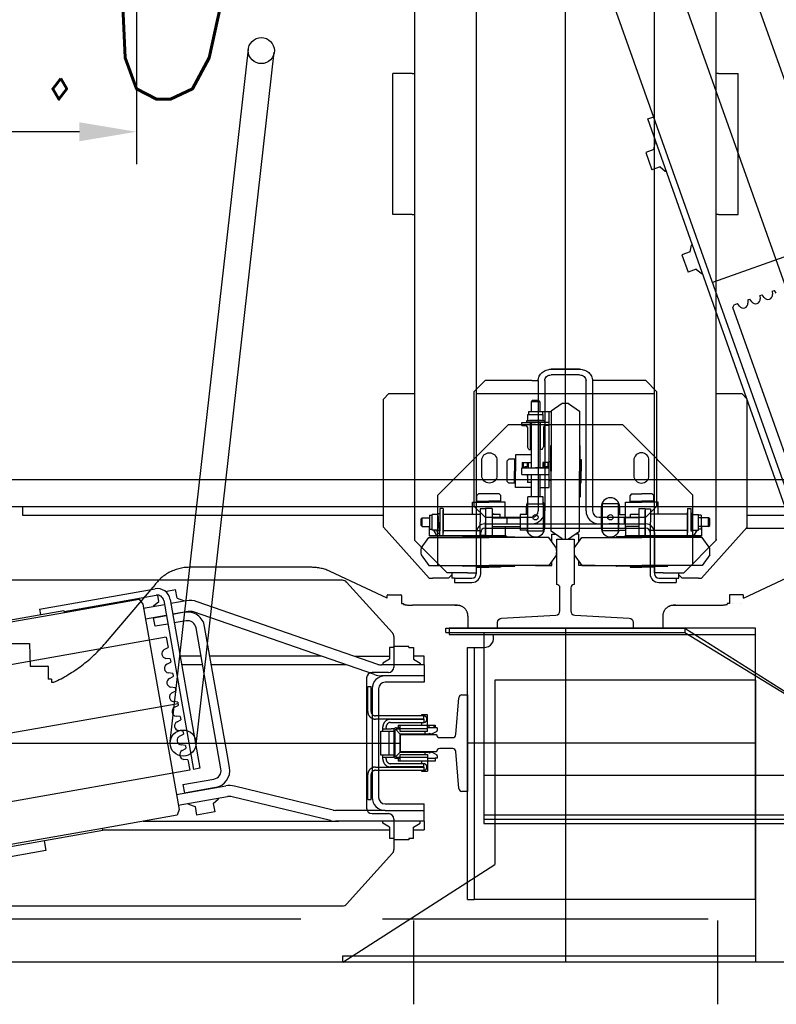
# Model space of a CAD drawing. Header units: millimetres. Extents: x 171 to 266814, y 44 to 350448.
# Tile 46 of 105: x 18425 to 19122, y 21617 to 22524. Entities that reach past the tile are written whole.
import ezdxf

# ---------------------------------------------------------------- set-up
doc = ezdxf.new("R2010")
doc.units = ezdxf.units.MM
doc.header["$LTSCALE"] = 100
doc.linetypes.add('ACAD_ISO02W100', pattern=[15, 12, -3])
doc.linetypes.add('ACAD_ISO10W100', pattern=[18.5, 12, -3, 0.5, -3])
for name, color, linetype in [('CONT_25', 1, 'Continuous'), ('DASH_25', 1, 'ACAD_ISO02W100'), ('DASHD_25', 1, 'ACAD_ISO10W100'), ('NOVÁ TENKÁ', 240, 'Continuous'), ('OBRYSY', 7, 'Continuous')]:
    doc.layers.add(name, color=color, linetype=linetype)
doc.layers.add('DIM_COMP_AUX', color=7, linetype='Continuous', plot=False)
doc.styles.add('ROMANS', font='romans.shx', dxfattribs={"width": 0.75, "oblique": 5, "height": 200})
doc.dimstyles.new('KONE_mm', dxfattribs={"dimscale": 15, "dimtxt": 3.5, "dimasz": 3.5, "dimexe": 2, "dimexo": 0, "dimgap": 2, "dimtad": 1, "dimdec": 0, "dimrnd": 0.01, "dimzin": 0, "dimdsep": 46, "dimtxsty": 'ROMANS', "dimsah": 1, "dimcen": 0, "dimclrd": 256, "dimclre": 256, "dimclrt": 256, "dimadec": 1, "dimazin": 3, "dimtfac": 1, "dimtdec": 0, "dimtmove": 0, "dimatfit": 3, "dimfxl": 1, "dimtolj": 1, "dimtzin": 0, "dimarcsym": 0})

# ---------------------------------------------------------------- blocks, each defined once
blk = doc.blocks.new('MX20_Planview')
at = {"layer": 'DASH_25', "ltscale": 0.25}
for p, q in [((268, -543.5), (268, 543.5)), ((-27.63, 164), (-52.19, 216.67)), ((-30.54, 163.5), (-30.54, 151.5)), ((-27.63, 164), (-30.04, 164)), ((-22.54, 161.5), (-22.54, 161.5)), ((-30.04, 151), (-22.54, 151)), ((-22.54, 153.5), (-22.54, 153.5)), ((-22.54, 151), (-22.54, 149)), ((-22.54, 149), (-21.79, 149)), ((-20.94, 99.71), (-20.94, 140.78)), ((-20.94, 101.71), (-20.94, 99.71)), ((-10.94, 89.71), (0, 89.71)), ((0, -89.71), (0, 89.71)), ((-10.94, -89.71), (0, -89.71)), ((-20.94, -101.71), (-20.94, -99.71)), ((-20.94, -99.71), (-20.94, -140.78)), ((-30.54, -163.5), (-30.54, -151.5)), ((-30.04, -151), (-22.54, -151)), ((-22.54, -149), (-21.79, -149)), ((-22.54, -151), (-22.54, -149)), ((-27.63, -164), (-52.19, -216.67)), ((-27.63, -164), (-30.04, -164)), ((-55.94, -233.58), (-55.94, -345.96)), ((13.84, -423.43), (-37.67, -379.54)), ((50.02, -473.21), (50.02, -471.22)), ((35.02, -492.94), (35.02, -476.71)), ((35.52, -476.21), (47.02, -476.21)), ((47.02, -473.21), (50.02, -473.21)), ((47.02, -473.21), (47.02, -476.21)), ((14.25, -493.5), (35.02, -492.94)), ((14.25, -543.5), (14.25, -493.5))]:
    blk.add_line(p, q, dxfattribs=at)
for centre, radius, start, end in [((-30.04, 163.5), 0.5, 90, 180), ((-30.04, 151.5), 0.5, 180, 270), ((-60.94, 140.78), 40, 0, 11.85223), ((-10.94, 99.71), 10, 180, 270), ((-10.94, -99.71), 10, 90, 180), ((-60.94, -140.78), 40, 348.14777, 0), ((-30.04, -151.5), 0.5, 90, 180), ((-30.04, -163.5), 0.5, 180, 270), ((-15.94, -233.58), 40, 155, 180), ((-15.94, -345.96), 40, 180, 237.10184), ((-77.38, -530.07), 140.33, 24.79239, 49.45797), ((35.52, -476.71), 0.5, 90, 180)]:
    blk.add_arc(centre, radius, start, end, dxfattribs=at)
blk = doc.blocks.new('10030_TravellingCableSupport_769652_0')
at = {"layer": 'CONT_25', "color": 7, "ltscale": 15}
for p, q in [((-4, 110), (-4, -110)), ((-4, 110), (0, 110)), ((0, 110), (0, -110)), ((-4, 75), (-180, 75)), ((-180, 75), (-180, -325)), ((-136, 75), (-176, 75)), ((-4, -110), (-136, -325)), ((0, -110), (-136, -325)), ((0, -110), (-4, -110)), ((-180, -325), (-136, -325)), ((-176, -325), (-176, -685)), ((-136, -325), (-136, -685)), ((-176, -629.99), (-186, -629.99)), ((-136, -629.99), (-126.68, -629.99)), ((-136, -685), (-176, -685))]:
    blk.add_line(p, q, dxfattribs=at)
at = {"layer": 'CONT_25', "color": 7, "ltscale": 2}
for p, q in [((-176, 75), (-176, -325)), ((-176, -524.25), (-221, -524.25)), ((-221, -595.75), (-221, -524.25)), ((-185, -529.75), (-221, -529.75)), ((-185, -590.25), (-185, -529.75)), ((-185, -590.25), (-221, -590.25)), ((-176, -595.75), (-221, -595.75))]:
    blk.add_line(p, q, dxfattribs=at)
at = {"layer": 'CONT_25', "color": 7, "ltscale": 1.5}
for p, q in [((-186.16, -635), (-190.16, -635)), ((-190.16, -635), (-190.16, -685)), ((-126.52, -630), (-186.16, -630)), ((-186.16, -630), (-186.16, -690)), ((-176.16, -630), (-186.16, -630)), ((-136.52, -630), (-126.52, -630)), ((-136, -629.99), (-126.56, -629.99)), ((-126.52, -630), (-126.52, -690)), ((-126.52, -635), (-122.52, -635)), ((-122.52, -635), (-122.52, -685)), ((-186.16, -685), (-190.16, -685)), ((-126.52, -685), (-122.52, -685)), ((-126.52, -690), (-186.16, -690))]:
    blk.add_line(p, q, dxfattribs=at)
at = {"layer": 'DASH_25', "color": 7, "ltscale": 2}
for p, q in [((-172, 75), (-172, -685)), ((-136, -325), (-136, 75))]:
    blk.add_line(p, q, dxfattribs=at)
at = {"layer": 'DASHD_25', "color": 7, "ltscale": 1.5}
for p, q in [((-162.74, -560), (-225.31, -560)), ((-114.83, -660), (-199.44, -660))]:
    blk.add_line(p, q, dxfattribs=at)
blk = doc.blocks.new('*D20')
at = {"layer": 'Defpoints', "color": 0, "transparency": 16777216}
for p in [(-429.76, 1725), (-300, 1725), (-300, 1325)]:
    blk.add_point(p, dxfattribs=at)
at = {"layer": 'DIM_COMP_AUX', "lineweight": -2, "transparency": 16777216}
for p, q in [((-300, 1725), (-459.76, 1725)), ((-429.76, 1377.5), (-429.76, 1672.5)), ((-300, 1325), (-459.76, 1325))]:
    blk.add_line(p, q, dxfattribs=at)
at = {"layer": 'DIM_COMP_AUX', "transparency": 16777216}
for points in [[(-421.01, 1672.5), (-438.51, 1672.5), (-429.76, 1725)], [(-421.01, 1377.5), (-438.51, 1377.5), (-429.76, 1325)]]:
    blk.add_solid(points, dxfattribs=at)
at = {"layer": 'DIM_COMP_AUX', "transparency": 16777216, "insert": (-299.76, 1525), "char_height": 200, "attachment_point": 5, "rotation": 270, "style": 'ROMANS'}
blk.add_mtext('\\A1;400.0', dxfattribs=at)
blk = doc.blocks.new('10030_Elevator_0')
at = {"layer": 'NOVÁ TENKÁ', "ltscale": 0.33}
for p, q in [((-993, 1902), (-993, 1082)), ((-956.78, 1286.67), (-1029.2, 1697.33))]:
    blk.add_line(p, q, dxfattribs=at)
at = {"layer": 'NOVÁ TENKÁ'}
for p, q in [((-775, 1880), (-775, 205)), ((-750, 1855), (-750, 205)), ((-1143, 1848.77), (-1143, 1135.23)), ((-843, 1135.23), (-843, 1848.77)), ((-895.48, 1297.48), (-967.89, 1708.14)), ((-1018.09, 1275.86), (-1090.5, 1686.52)), ((-914.37, 1627.72), (-872.7, 1391.36)), ((-912.4, 1628.06), (-870.73, 1391.71)), ((-1073.6, 1355.94), (-1115.27, 1592.29)), ((-1071.63, 1356.28), (-1113.3, 1592.64)), ((-1092.01, 1408.54), (-1114.59, 1536.56)), ((-783, 1430), (-783, 1097.5)), ((-775.61, 1430), (-783, 1430)), ((-1083.15, 1410.1), (-1092.01, 1408.54)), ((-869.62, 1414.24), (-874.55, 1413.37)), ((-869.62, 1414.24), (-850.87, 1307.88)), ((-870.73, 1391.71), (-872.7, 1391.36)), ((-872.7, 1391.36), (-860.54, 1322.42)), ((-871.71, 1391.54), (-866.5, 1361.99)), ((-866.5, 1361.99), (-856.78, 1306.84)), ((-1073.6, 1355.94), (-1071.63, 1356.28)), ((-1073, 1356.04), (-1073, 1092)), ((-1059.47, 1287.35), (-1071.63, 1356.28)), ((-1065, 1318.7), (-1065, 1138.64)), ((-865.03, 1319.09), (-1054.11, 1285.75)), ((-875.34, 1297.48), (-878.73, 1316.68)), ((-865.5, 1299.21), (-868.88, 1318.42)), ((-860.54, 1322.42), (-865.03, 1319.09)), ((-885.39, 1307.89), (-877.52, 1309.28)), ((-883.31, 1296.07), (-885.39, 1307.89)), ((-877.52, 1309.28), (-875.43, 1297.46)), ((-867.23, 1309.06), (-866.51, 1309.19)), ((-866.51, 1309.19), (-862.43, 1304.32)), ((-861.65, 1299.89), (-1017.24, 1272.45)), ((-915.47, 1293.95), (-914.95, 1297.9)), ((-906.87, 1299.32), (-905.04, 1295.79)), ((-895.48, 1297.48), (-905.04, 1295.79)), ((-875.62, 1298.5), (-875.53, 1298.51)), ((-862.43, 1304.32), (-856.71, 1305.33)), ((-853.26, 1298.4), (-851.6, 1288.97)), ((-860.6, 1293.98), (-1016.2, 1266.55)), ((-991.65, 1293.92), (-353.65, 1221.92)), ((-968.65, 1284.58), (-968.13, 1288.52)), ((-960.05, 1289.94), (-958.22, 1286.42)), ((-955.35, 1286.92), (-954.83, 1290.86)), ((-946.76, 1292.29), (-944.92, 1288.76)), ((-942.06, 1289.26), (-944.92, 1288.76)), ((-942.06, 1289.26), (-941.54, 1293.21)), ((-933.46, 1294.63), (-931.63, 1291.1)), ((-928.76, 1291.61), (-931.63, 1291.1)), ((-928.76, 1291.61), (-928.24, 1295.55)), ((-920.17, 1296.98), (-918.33, 1293.45)), ((-915.47, 1293.95), (-918.33, 1293.45)), ((-880.36, 1279.33), (-882.27, 1290.16)), ((-872.48, 1280.72), (-874.39, 1291.55)), ((-871.8, 1277.38), (-874.3, 1291.57)), ((-873.86, 1288.54), (-873.77, 1288.56)), ((-861.95, 1279.11), (-864.45, 1293.3)), ((-859.47, 1287.58), (-851.6, 1288.97)), ((-1054.11, 1285.75), (-1059.47, 1287.35)), ((-1050.26, 1286.43), (-1042.26, 1241.06)), ((-1040.42, 1288.17), (-1032.42, 1242.8)), ((-1031.15, 1282.19), (-1039.02, 1280.8)), ((-1033.99, 1252.24), (-1039.02, 1280.8)), ((-1031.15, 1282.19), (-1026.11, 1253.63)), ((-1008.53, 1277.54), (-1008.01, 1281.49)), ((-999.94, 1282.91), (-998.1, 1279.38)), ((-995.24, 1279.89), (-998.1, 1279.38)), ((-995.24, 1279.89), (-994.72, 1283.83)), ((-986.64, 1285.25), (-984.81, 1281.73)), ((-981.94, 1282.23), (-984.81, 1281.73)), ((-981.94, 1282.23), (-981.42, 1286.17)), ((-973.35, 1287.6), (-971.51, 1284.07)), ((-968.65, 1284.58), (-971.51, 1284.07)), ((-955.35, 1286.92), (-958.22, 1286.42)), ((-921, 1264.04), (-921, 1283.33)), ((-913, 1265.45), (-913, 1284.74)), ((-862.37, 1281.49), (-861.65, 1281.61)), ((-859.47, 1287.58), (-861.65, 1281.61)), ((-1051.51, 1270.98), (-1059.39, 1269.59)), ((-1049.34, 1276.95), (-1051.51, 1270.98)), ((-1049.34, 1276.95), (-1048.61, 1277.08)), ((-1008.53, 1277.54), (-1018.09, 1275.86)), ((-1016.2, 1266.55), (-1017.24, 1272.45)), ((-1016.84, 1247.14), (-886.85, 1270.06)), ((-994.35, 1270.08), (-356.35, 1198.08)), ((-929.9, 1105.87), (-872.2, 1272.37)), ((-1056.44, 1252.85), (-1059.39, 1269.59)), ((-1037.21, 1270), (-1037.12, 1270.02)), ((-1003, 1241.46), (-885.46, 1262.18)), ((-920.45, 1102.59), (-862.75, 1269.09)), ((-1048.56, 1254.24), (-1056.44, 1252.85)), ((-1048.56, 1254.24), (-1044.48, 1249.38)), ((-1035.46, 1260.05), (-1035.37, 1260.07)), ((-921, 1131.54), (-921, 1255.92)), ((-913, 1154.63), (-913, 1257.33)), ((-1044.48, 1249.38), (-1043.75, 1249.5)), ((-885.49, 616.04), (885.09, 1245.09)), ((-1064.43, 1146.33), (-1042.4, 1236.96)), ((-1054.72, 1143.97), (-1032.68, 1234.6)), ((-1015.45, 1239.26), (-1003, 1241.46)), ((-891.82, 679.78), (527.46, 1183.53)), ((-526.87, 676.67), (892.48, 1180.44)), ((-1195, 1135), (-1105, 995)), ((-1195, 755), (-1195, 1135)), ((-1065, 1060), (-1065, 1141.6)), ((-1065, 1060), (-1065, 1138.64)), ((-1055, 1096), (-1055, 1141.6)), ((-1141.34, 1131.51), (-1094.43, 1089.28)), ((-891.57, 1089.28), (-844.66, 1131.51)), ((-913, 1124.09), (-913, 1092)), ((-1058, 1108), (-1058, 1093)), ((-933, 1113), (-1053, 1113)), ((-993, 1108), (-1043, 1108)), ((-943, 1108), (-993, 1108)), ((-928, 1093), (-928, 1108)), ((-1070.33, 1092), (-1066.72, 1098.25)), ((-1066.72, 1098.25), (-1065, 1098.25)), ((-993, 1102), (-1043, 1102)), ((-943, 1102), (-993, 1102)), ((-931, 1096), (-931, 1099.32)), ((-921, 1060), (-921, 1099.32)), ((-919.28, 1098.25), (-921, 1098.25)), ((-915.67, 1092), (-919.28, 1098.25)), ((-1081, 1087.92), (-1081, 1092)), ((-1070.33, 1092), (-1081, 1092)), ((-1055, 1096), (-1055, 1060)), ((-1055, 1096), (-1055, 1060)), ((-1049, 1096), (-1049, 1060)), ((-937, 1060), (-937, 1096)), ((-931, 1060), (-931, 1096)), ((-931, 1060), (-931, 1096)), ((-905, 1092), (-915.67, 1092)), ((-905, 1087.92), (-905, 1092)), ((-841, 1055.5), (-794, 1097.5)), ((-794, 1097.5), (-676, 1097.5)), ((-676, 1097.5), (-671, 1092.5)), ((-671, 1092.5), (-671, 1069)), ((-506, 1077), (-506, 1089)), ((-506, 1089), (-376, 1089)), ((-376, 1077), (-376, 1089)), ((-1063, 1088), (-1091.08, 1088)), ((-1082, 1074.08), (-1082, 1087.92)), ((-1081, 1087.92), (-1082, 1087.92)), ((-894.92, 1088), (-923, 1088)), ((-905, 1087.92), (-904, 1087.92)), ((-904, 1074.08), (-904, 1087.92)), ((-1081, 1074.08), (-1082, 1074.08)), ((-1081, 1070), (-1081, 1074.08)), ((-905, 1074.08), (-904, 1074.08)), ((-905, 1074.08), (-905, 1070)), ((-506, 1071), (-506, 1077)), ((-506, 1071), (-506, 1069)), ((-376, 1071), (-376, 1077)), ((-376, 1071), (-376, 1069)), ((-1156.32, 1070), (-1233.68, 1070)), ((-1081, 1070), (-1070.33, 1070)), ((-1073, 1070), (-1073, 1060)), ((-1070.33, 1070), (-1066.72, 1063.75)), ((-1066.72, 1063.75), (-1065, 1063.75)), ((-919.28, 1063.75), (-921, 1063.75)), ((-915.67, 1070), (-919.28, 1063.75)), ((-905, 1070), (-915.67, 1070)), ((-913, 1060), (-913, 1070)), ((-836, 1039), (-806, 1069)), ((-819.5, 1062.89), (-829.5, 1055.88)), ((-813.5, 1062.89), (-803.5, 1055.88)), ((680, 1069), (-806, 1069)), ((-793.5, 1061.89), (-792.5, 1062.89)), ((-793.5, 1061.89), (-785.5, 1061.89)), ((-793.5, 1061.89), (-793.5, 1055.1)), ((-792.5, 1062.89), (-786.5, 1062.89)), ((-786.5, 1062.89), (-785.5, 1061.89)), ((-785.5, 1061.89), (-785.5, 1055.1)), ((-1065, 1060), (-1073, 1060)), ((-1065, 1060), (-1049, 1060)), ((-921, 1060), (-937, 1060)), ((-921, 1060), (-913, 1060)), ((-841, 1055.5), (-841, 1052.5)), ((-841, 1037.5), (-841, 1052.5)), ((-829.5, 1055.88), (-829.5, 1000.5)), ((-803.5, 1055.88), (-803.5, 1000.5)), ((-802, 985.5), (-802, 1055.5)), ((-793.5, 1055.5), (-802, 1055.5)), ((-802, 1055), (-802, 985)), ((-802, 1055), (-802, 985)), ((-796.69, 1052.6), (-782.31, 1052.6)), ((-796.69, 1047.5), (-796.69, 1052.6)), ((-796, 1055.1), (-796, 1052.6)), ((-783, 1055.1), (-796, 1055.1)), ((-783, 1055.1), (-783, 1052.6)), ((-782.31, 1047.5), (-782.31, 1052.6)), ((-829.5, 1047.5), (-764.5, 1047.5)), ((-802, 1045.5), (-789.5, 1045.5)), ((-802, 1042.5), (-802, 1045.5)), ((-797.5, 1047.1), (-781.5, 1047.1)), ((-797.5, 1045.5), (-797.5, 1047.1)), ((-781.5, 1045.5), (-797.5, 1045.5)), ((-784.11, 1047.1), (-794.89, 1047.1)), ((-777, 1045.5), (-789.5, 1045.5)), ((-781.5, 1047.1), (-781.5, 1045.5)), ((-777, 1042.5), (-777, 1045.5)), ((-764.5, 1047.5), (-699.5, 982.5)), ((-887, 1037), (-893, 1037)), ((-893, 1037), (-893, 755)), ((-887, 755), (-887, 1037)), ((-838, 1034.5), (-841, 1037.5)), ((-836, 1034.5), (-841, 1034.5)), ((-841, 1032), (-841, 1034.5)), ((-836, 1020), (-836, 1039)), ((-802, 1042.5), (-798.5, 1042.5)), ((-799, 1042.5), (-778.5, 1042.5)), ((-778.5, 1042.5), (-799, 1042.5)), ((-797, 1042.5), (-797, 1008.5)), ((-782, 1042.5), (-782, 1008.5)), ((-777, 1042.5), (-780.5, 1042.5)), ((-841, 1032), (-845, 1032)), ((-845, 1032), (-845, 1016)), ((-841, 1032), (-841, 1016)), ((-1137, 1020), (-1137, 1014)), ((-1137, 1020), (-905, 1020)), ((-993, 755), (-993, 1020)), ((-905, 1020), (-905, 1014)), ((-836, 1020), (-836, 1012)), ((-830, 1000.5), (-830, 1024)), ((-803, 1000.5), (-803, 1024)), ((-1137, 755), (-1137, 1014)), ((-905, 1014), (-1137, 1014)), ((-905, 1014), (-905, 1005)), ((836, 1012), (-837, 1012)), ((-837, 1008), (-799, 1008)), ((-831, 1011.25), (-831, 1000.5)), ((-830, 1011.25), (-831, 1011.25)), ((-803, 1009), (-802, 1009)), ((-802, 992), (-802, 1009)), ((-801.75, 1008.5), (-789.5, 1008.5)), ((-801.75, 1003.5), (-801.75, 1008.5)), ((-777.25, 1008.5), (-789.5, 1008.5)), ((-785, 1004), (-775, 1014)), ((-782, 1015.5), (-771, 1015.5)), ((-777.25, 1003.5), (-777.25, 1008.5)), ((-775, 1014), (-669, 1014)), ((-771, 1015.5), (-771, 1000.5)), ((-771, 1011.45), (-771, 1000.5)), ((-771, 1011.45), (-764.97, 1011.45)), ((-770, 1011.45), (-770, 1000.5)), ((-763.5, 1009.98), (-764.97, 1011.45)), ((-763.5, 991.02), (-763.5, 1009.98)), ((-671, 1012), (-671, 848)), ((-669, 1014), (-659, 1004)), ((-831, 989.75), (-831, 1000.5)), ((-830, 1000.5), (-830, 977)), ((-829.5, 945.12), (-829.5, 1000.5)), ((-803.5, 945.12), (-803.5, 1000.5)), ((-803, 1000.5), (-803, 977)), ((-777, 1003.5), (-802, 1003.5)), ((-801.75, 1003.5), (-789.5, 1003.5)), ((-795, 1004), (-795, 930)), ((-791, 1004), (-791, 930)), ((-785, 1004), (-785, 961)), ((-777, 997.5), (-777, 1003.5)), ((-771, 985.5), (-771, 1000.5)), ((-771, 989.55), (-771, 1000.5)), ((-770, 989.55), (-770, 1000.5)), ((-659, 961), (-659, 1004)), ((-935, 995), (-1105, 995)), ((-935, 755), (-935, 995)), ((-830, 989.75), (-831, 989.75)), ((-803, 992), (-802, 992)), ((-777, 997.5), (-802, 997.5)), ((-793.5, 997.5), (-793.5, 971.5)), ((-785.5, 997.5), (-785.5, 971.5)), ((-785.5, 989.95), (-782, 989.95)), ((-782, 997.5), (-782, 989.95)), ((-782, 995.5), (-782, 997.5)), ((-771, 989.55), (-764.97, 989.55)), ((-763.5, 991.02), (-764.97, 989.55)), ((-803, 984), (-802, 985)), ((-803, 984), (-802, 985)), ((-793.5, 985.5), (-802, 985.5)), ((-785, 984), (-791, 984)), ((-791, 984), (-791, 961)), ((-785.5, 985.5), (-771, 985.5)), ((-751.98, 983.5), (-753.45, 982.03)), ((-753.45, 976), (-753.45, 982.03)), ((-751.98, 983.5), (-733.02, 983.5)), ((-733.02, 983.5), (-731.55, 982.03)), ((-731.55, 976), (-731.55, 982.03)), ((-699.5, 982.5), (-699.5, 877.5)), ((-796.69, 965), (-796.69, 971.5)), ((-782.31, 971.5), (-796.69, 971.5)), ((-782.31, 965), (-782.31, 971.5)), ((-757.5, 961.5), (-757.5, 976)), ((-757.5, 976), (-742.5, 976)), ((-753.45, 977), (-742.5, 977)), ((-753.45, 976), (-742.5, 976)), ((-731.55, 977), (-742.5, 977)), ((-731.55, 976), (-742.5, 976)), ((-727.5, 976), (-742.5, 976)), ((-727.5, 961.5), (-727.5, 976)), ((-772.5, 965), (-797.5, 965)), ((-797.5, 965), (-797.5, 950)), ((-794.89, 965), (-784.11, 965)), ((-775.5, 966), (-782.31, 966)), ((-772.5, 965), (-772.5, 950)), ((-772.5, 964.7), (-765.99, 964.7)), ((-772.49, 962.9), (-772.49, 952.11)), ((-765.99, 950.32), (-765.99, 964.7)), ((-745.5, 965), (-753.05, 965)), ((-753.05, 961.5), (-753.05, 965)), ((-747.5, 965), (-745.5, 965)), ((-745.5, 970), (-745.5, 945)), ((-745.5, 970), (-739.5, 970)), ((-739.5, 970), (-739.5, 945)), ((-739.5, 969.75), (-739.5, 957.5)), ((-734.5, 969.75), (-739.5, 969.75)), ((-734.5, 964.25), (-739.5, 964.25)), ((-734.5, 968.75), (-738.5, 968.75)), ((-738.5, 968.75), (-738.5, 965.25)), ((-738.5, 965.25), (-738.5, 967)), ((-734.5, 965.25), (-738.5, 965.25)), ((-734.5, 969.75), (-734.5, 961.5)), ((-722.5, 963.5), (-719.9, 965)), ((-722.5, 963.5), (-722.5, 961.5)), ((-722.5, 962), (-697.5, 962)), ((-702, 965), (-719.9, 965)), ((-700.51, 966.79), (-700.65, 965.85)), ((-700.5, 970), (-700.5, 966.5)), ((-700.5, 970), (-697.5, 970)), ((-697.5, 970), (-697.5, 957.5)), ((-697.5, 949.5), (-697.5, 965.5)), ((-697.5, 965.5), (-695.9, 965.5)), ((-695.9, 965.5), (-695.9, 949.5)), ((-695.9, 964.69), (-690.4, 964.69)), ((-695.9, 952.11), (-695.9, 962.89)), ((-690.4, 964.69), (-690.4, 950.31)), ((-687.9, 964), (-690.4, 964)), ((-687.9, 951), (-687.9, 964)), ((-829.5, 957.5), (-829.5, 942.5)), ((-659, 955), (-779, 955)), ((-745.5, 961.5), (-765.99, 961.5)), ((-745.5, 953.5), (-765.99, 953.5)), ((-757.5, 953.5), (-757.5, 945)), ((-697.5, 961.5), (-739.5, 961.5)), ((-739.5, 945.25), (-739.5, 957.5)), ((-697.5, 953.5), (-739.5, 953.5)), ((-722.5, 951.5), (-722.5, 953.5)), ((-722.5, 953), (-697.5, 953)), ((-697.5, 950), (-697.5, 957.5)), ((-697.5, 945), (-697.5, 957.5)), ((-697.5, 950), (-697.5, 954.5)), ((-678.5, 961.5), (-687.9, 961.5)), ((-678.5, 953.5), (-687.9, 953.5)), ((-687.5, 953.5), (-687.5, 945)), ((-687.5, 953.5), (-687.5, 943)), ((-677.5, 960.5), (-678.5, 961.5)), ((-678.5, 953.5), (-678.5, 961.5)), ((-678.5, 953.5), (-677.5, 954.5)), ((-677.5, 954.5), (-677.5, 960.5)), ((-659, 961), (-659, 955)), ((-819.5, 938.11), (-829.5, 945.12)), ((-813.5, 938.11), (-803.5, 945.12)), ((-797.5, 950), (-772.5, 950)), ((-794.5, 949), (-775.5, 949)), ((-659, 949), (-779, 949)), ((-772.5, 950.32), (-765.99, 950.32)), ((-742.5, 943.5), (-766, 943.5)), ((-757.5, 945), (-698.84, 945)), ((-751, 945), (-734, 945)), ((-751, 943.5), (-751, 945)), ((-742.5, 943.5), (-719, 943.5)), ((-734.5, 950.75), (-739.5, 950.75)), ((-734.5, 945.25), (-739.5, 945.25)), ((-734.5, 945.25), (-739.5, 945.25)), ((-738.5, 946.5), (-738.5, 949.75)), ((-738.5, 946.25), (-738.5, 949.75)), ((-734.5, 949.75), (-738.5, 949.75)), ((-734.5, 946.25), (-738.5, 946.25)), ((-734.5, 945), (-734.5, 950.75)), ((-734, 943.5), (-734, 945)), ((-722.5, 951.5), (-719.9, 950)), ((-702, 950), (-719.9, 950)), ((-700.5, 945), (-700.5, 948.5)), ((-700.5, 945), (-687.5, 945)), ((-695.9, 949.5), (-697.5, 949.5)), ((-695.9, 950.31), (-690.4, 950.31)), ((-687.9, 951), (-690.4, 951)), ((-829.5, 942.5), (-825.76, 942.5)), ((-807.24, 942.5), (-800.5, 942.5)), ((-804.89, 933), (-797.88, 943)), ((-800.5, 942.5), (-800.5, 939.26)), ((-797.88, 943), (-742.5, 943)), ((-687.12, 943), (-742.5, 943)), ((-680.11, 933), (-687.12, 943)), ((-653.77, 917), (-653.77, 943)), ((-648.54, 943), (-648.54, 917)), ((-648.54, 917), (-648.54, 943)), ((-887, 930), (-1195, 930)), ((-805, 930), (805, 930)), ((-804.89, 927), (-797.88, 917)), ((-795, 930), (-795, 856)), ((-791, 930), (-791, 856)), ((-750, 930), (750, 930)), ((-680.11, 927), (-687.12, 917)), ((-819.5, 921.89), (-829.5, 914.88)), ((-829.5, 902.5), (-829.5, 917.5)), ((-829.5, 917.5), (-825.76, 917.5)), ((-813.5, 921.89), (-803.5, 914.88)), ((-807.24, 917.5), (-800.5, 917.5)), ((-800.5, 917.5), (-800.5, 920.74)), ((-797.88, 917), (-742.5, 917)), ((-742.5, 916.5), (-766, 916.5)), ((-753.25, 916.5), (-753.25, 915.5)), ((-687.12, 917), (-742.5, 917)), ((-742.5, 916.5), (-719, 916.5)), ((-731.75, 916.5), (-731.75, 915.5)), ((-829.5, 914.88), (-829.5, 859.5)), ((-803.5, 914.88), (-803.5, 859.5)), ((-779, 911), (-659, 911)), ((-753.25, 915.5), (-742.5, 915.5)), ((-731.75, 915.5), (-742.5, 915.5)), ((-791, 899), (-791, 876)), ((-785, 899), (-785, 856)), ((-659, 905), (-779, 905)), ((-659, 856), (-659, 905)), ((-772.5, 896), (-797.5, 896)), ((-797.5, 881), (-797.5, 896)), ((-775.5, 897), (-794.5, 897)), ((-791, 880), (-791, 890)), ((-772.5, 881), (-772.5, 896)), ((-830, 859.5), (-830, 883)), ((-803, 859.5), (-803, 883)), ((-797.5, 881), (-772.5, 881)), ((-796.69, 881), (-796.69, 874.5)), ((-784.11, 881), (-794.89, 881)), ((-782.31, 881), (-782.31, 874.5)), ((-782.31, 880), (-775.5, 880)), ((-803, 876), (-802, 875)), ((-802, 805), (-802, 875)), ((-793.5, 874.5), (-802, 874.5)), ((-802, 874.5), (-802, 804.5)), ((-794.89, 874.5), (-784.11, 874.5)), ((-793.5, 862.5), (-793.5, 874.5)), ((-785, 876), (-791, 876)), ((-785.5, 874.5), (-771, 874.5)), ((-785.5, 862.5), (-785.5, 874.5)), ((-771, 874.5), (-771, 859.5)), ((-764.5, 812.5), (-699.5, 877.5)), ((-831, 870.25), (-831, 859.5)), ((-830, 870.25), (-831, 870.25)), ((-803, 868), (-802, 868)), ((-802, 868), (-802, 851)), ((-777, 862.5), (-802, 862.5)), ((-785.5, 870.05), (-782, 870.05)), ((-782, 870.05), (-782, 862.5)), ((-777, 862.5), (-777, 856.5)), ((-771, 870.45), (-764.97, 870.45)), ((-771, 870.45), (-771, 859.5)), ((-770, 870.45), (-770, 859.5)), ((-763.5, 868.98), (-764.97, 870.45)), ((-763.5, 868.98), (-763.5, 859.5)), ((-831, 848.75), (-831, 859.5)), ((-830, 859.5), (-830, 836)), ((-829.5, 804.12), (-829.5, 859.5)), ((-803.5, 804.12), (-803.5, 859.5)), ((-803, 859.5), (-803, 836)), ((-777, 856.5), (-802, 856.5)), ((-801.75, 856.5), (-801.75, 851.5)), ((-801.75, 856.5), (-789.5, 856.5)), ((-799, 856.5), (-778.5, 856.5)), ((-777.25, 856.5), (-789.5, 856.5)), ((-775, 846), (-785, 856)), ((-780.8, 725.75), (-417.86, 854.21)), ((-777.25, 856.5), (-777.25, 851.5)), ((-771, 844.5), (-771, 859.5)), ((-771, 848.55), (-771, 859.5)), ((-770, 848.55), (-770, 859.5)), ((-763.5, 850.02), (-763.5, 859.5)), ((-659, 856), (-669, 846)), ((-448.73, 856.01), (-464.76, 850.34)), ((-446.06, 848.47), (-448.73, 856.01)), ((-417.86, 854.21), (-415.86, 848.56)), ((-845, 844), (-845, 828)), ((-841, 844), (-841, 828)), ((-799, 852), (-837, 852)), ((-799, 848), (-837, 848)), ((-836, 840), (-836, 848)), ((-836, 848), (836, 848)), ((-830, 848.75), (-831, 848.75)), ((-803, 851), (-802, 851)), ((-801.75, 851.5), (-789.5, 851.5)), ((-797, 817.5), (-797, 851.5)), ((-777.25, 851.5), (-789.5, 851.5)), ((-782, 817.5), (-782, 851.5)), ((-782, 844.5), (-771, 844.5)), ((-669, 846), (-775, 846)), ((-771, 848.55), (-764.97, 848.55)), ((-763.5, 850.02), (-764.97, 848.55)), ((-462.09, 842.8), (-464.76, 850.34)), ((-446.06, 848.47), (-439.82, 847.31)), ((-439.82, 847.31), (-439.54, 846.54)), ((-836, 840), (-836, 821)), ((-462.09, 842.8), (-466.21, 837.97)), ((-466.21, 837.97), (-465.94, 837.2)), ((-841, 828), (-845, 828)), ((-841, 828), (-841, 825.5)), ((-841, 825.5), (-836, 825.5)), ((-841, 822.5), (-838, 825.5)), ((-841, 807.5), (-841, 822.5)), ((-806, 791), (-836, 821)), ((-802, 817.5), (-798.5, 817.5)), ((-802, 817.5), (-802, 814.5)), ((-778.5, 817.5), (-799, 817.5)), ((-798.5, 817.5), (-780.5, 817.5)), ((-777, 817.5), (-780.5, 817.5)), ((-777, 817.5), (-777, 814.5)), ((-543, 822.65), (-559.02, 816.98)), ((-556.36, 809.44), (-559.02, 816.98)), ((-540.33, 815.11), (-543, 822.65)), ((-841, 807.5), (-841, 804.5)), ((-829.5, 812.5), (-764.5, 812.5)), ((-781.5, 814.5), (-797.5, 814.5)), ((-797.5, 814.5), (-797.5, 812.9)), ((-797.5, 812.9), (-781.5, 812.9)), ((-796.69, 812.9), (-796.69, 807.4)), ((-796.69, 807.4), (-782.31, 807.4)), ((-796, 804.9), (-796, 807.4)), ((-784.11, 812.9), (-794.89, 812.9)), ((-793.5, 798.11), (-793.5, 807.4)), ((-777, 814.5), (-789.5, 814.5)), ((-785.5, 798.11), (-785.5, 807.4)), ((-783, 804.9), (-783, 807.4)), ((-782.31, 812.9), (-782.31, 807.4)), ((-781.5, 812.9), (-781.5, 814.5)), ((-556.36, 809.44), (-560.48, 804.61)), ((-540.33, 815.11), (-534.09, 813.95)), ((-534.09, 813.95), (-533.81, 813.17)), ((-794, 762.5), (-841, 804.5)), ((-819.5, 797.11), (-829.5, 804.12)), ((-813.5, 797.11), (-803.5, 804.12)), ((-793.5, 804.5), (-802, 804.5)), ((-783, 804.9), (-796, 804.9)), ((-560.48, 804.61), (-560.21, 803.83)), ((-1156.32, 790), (-1233.68, 790)), ((-805, 791), (-806, 791)), ((-806, 791), (680, 791)), ((-793.5, 798.11), (-785.5, 798.11)), ((-793.5, 798.11), (-792.5, 797.11)), ((-792.5, 797.11), (-786.5, 797.11)), ((-786.5, 797.11), (-785.5, 798.11)), ((-671, 791), (-671, 767.5)), ((-526.87, 676.67), (-568.57, 794.5)), ((-506, 789), (-506, 791)), ((-376, 789), (-376, 791)), ((-506, 789), (-506, 783)), ((-506, 783), (-506, 771)), ((-376, 789), (-376, 783)), ((-376, 783), (-376, 771)), ((-902.67, 665.38), (-591.66, 775.71)), ((-591.66, 775.71), (-589.11, 774.49)), ((-590.39, 769.69), (-587.99, 771.34)), ((-589.11, 774.49), (-587.99, 771.34)), ((-795, 763.39), (-795, 448)), ((-794, 762.5), (-676, 762.5)), ((-783, 762.5), (-783, 430)), ((-671, 767.5), (-676, 762.5)), ((-584.71, 762.09), (-587.61, 761.86)), ((-584.71, 762.09), (-583.98, 760.03)), ((-506, 771), (-376, 771)), ((-935, 755), (-1195, 755)), ((-1137, 755), (-887, 755)), ((-586.38, 758.38), (-583.98, 760.03)), ((-580.7, 750.78), (-583.6, 750.55)), ((-582.37, 747.07), (-579.97, 748.72)), ((-580.7, 750.78), (-579.97, 748.72)), ((-576.69, 739.47), (-579.59, 739.24)), ((-578.35, 735.76), (-575.96, 737.41)), ((-576.69, 739.47), (-575.96, 737.41))]:
    blk.add_line(p, q, dxfattribs=at)
at = {"layer": 'NOVÁ TENKÁ', "linetype": 'Continuous', "ltscale": 15}
blk.add_line((-1195, 1135), (-1195, 1135), dxfattribs=at)
at = {"layer": 'NOVÁ TENKÁ', "ltscale": 3}
for p, q in [((-1000.94, 1048.6), (-1000.94, 1082)), ((-1000.94, 1082), (-985.06, 1082)), ((-985.06, 1082), (-985.06, 1048.6)), ((-1000.94, 1048.6), (-1000.94, 1048.6)), ((-998, 1033.78), (-998, 1045.6)), ((-988, 1045.6), (-988, 1033.78)), ((-985.06, 1048.6), (-985.06, 1048.6)), ((-1037.5, 1020), (-1037.5, 1025.22)), ((-1034.72, 1028.21), (-1000.77, 1030.79)), ((-985.22, 1030.79), (-951.27, 1028.21)), ((-948.5, 1025.22), (-948.5, 1020)), ((-948.5, 1020), (-1037.5, 1020))]:
    blk.add_line(p, q, dxfattribs=at)
at = {"layer": 'NOVÁ TENKÁ'}
for points in [[(-1195, 1135), (-1189, 1135), (-1189, 755)], [(-1045, 1111.99), (-1022.07, 1111.99)], [(-1045, 1111.99), (-1045, 1108.99)], [(-1045, 1108.99), (-1022.07, 1108.99)], [(-1015.1, 1104.93), (-1015.1, 1105.38), (-1015.1, 1105.73), (-1015.18, 1106.08), (-1015.27, 1106.35), (-1015.27, 1106.7), (-1015.45, 1107.05), (-1015.54, 1107.4), (-1015.63, 1107.67), (-1015.8, 1108.02), (-1015.98, 1108.29), (-1016.07, 1108.64), (-1016.33, 1108.9), (-1016.51, 1109.17), (-1016.68, 1109.43), (-1016.95, 1109.7), (-1017.13, 1109.96), (-1017.39, 1110.14), (-1017.65, 1110.4), (-1017.92, 1110.58), (-1018.18, 1110.76), (-1018.45, 1110.93), (-1018.8, 1111.11), (-1019.07, 1111.29), (-1019.33, 1111.46), (-1019.68, 1111.55), (-1020.04, 1111.64), (-1020.39, 1111.73), (-1020.65, 1111.82), (-1021.01, 1111.9), (-1021.36, 1111.9), (-1021.71, 1111.99), (-1022.07, 1111.99)], [(-1018.1, 1104.93), (-1018.1, 1105.38), (-1018.18, 1105.82), (-1018.27, 1106.17), (-1018.45, 1106.52), (-1018.54, 1106.88), (-1018.8, 1107.23), (-1018.98, 1107.49), (-1019.24, 1107.85), (-1019.6, 1108.02), (-1019.86, 1108.29), (-1020.21, 1108.46), (-1020.57, 1108.64), (-1020.92, 1108.82), (-1021.27, 1108.9), (-1021.71, 1108.99), (-1022.07, 1108.99)], [(-963.85, 1111.99), (-964.29, 1111.99), (-964.64, 1111.9), (-964.99, 1111.9), (-965.26, 1111.82), (-965.61, 1111.73), (-965.96, 1111.64), (-966.32, 1111.55), (-966.58, 1111.46), (-966.93, 1111.29), (-967.2, 1111.11), (-967.55, 1110.93), (-967.82, 1110.76), (-968.08, 1110.58), (-968.35, 1110.4), (-968.61, 1110.14), (-968.87, 1109.96), (-969.05, 1109.7), (-969.32, 1109.43), (-969.49, 1109.17), (-969.67, 1108.9), (-969.84, 1108.64), (-970.02, 1108.29), (-970.2, 1108.02), (-970.37, 1107.67), (-970.46, 1107.4), (-970.55, 1107.05), (-970.64, 1106.7), (-970.73, 1106.35), (-970.82, 1106.08), (-970.82, 1105.73), (-970.9, 1105.38), (-970.9, 1104.93)], [(-963.85, 1108.99), (-964.29, 1108.99), (-964.73, 1108.9), (-965.08, 1108.82), (-965.43, 1108.64), (-965.79, 1108.46), (-966.14, 1108.29), (-966.4, 1108.02), (-966.76, 1107.85), (-966.93, 1107.49), (-967.2, 1107.23), (-967.37, 1106.88), (-967.55, 1106.52), (-967.73, 1106.17), (-967.82, 1105.82), (-967.9, 1105.38), (-967.9, 1104.93)], [(-963.85, 1111.99), (-941, 1111.99)], [(-963.85, 1108.99), (-941, 1108.99)], [(-941, 1111.99), (-941, 1108.99)], [(-1018.1, 1104.93), (-1018.1, 1060.48)], [(-1015.1, 1104.93), (-1015.1, 1060.48)], [(-1007.95, 1097.97), (-1008.39, 1097.97), (-1008.75, 1097.97), (-1009.1, 1097.88), (-1009.36, 1097.79), (-1009.72, 1097.79), (-1010.07, 1097.7), (-1010.42, 1097.53), (-1010.69, 1097.44), (-1011.04, 1097.26), (-1011.3, 1097.17), (-1011.66, 1097), (-1011.92, 1096.82), (-1012.19, 1096.55), (-1012.45, 1096.38), (-1012.72, 1096.11), (-1012.98, 1095.94), (-1013.16, 1095.67), (-1013.42, 1095.41), (-1013.6, 1095.14), (-1013.77, 1094.88), (-1013.95, 1094.61), (-1014.13, 1094.35), (-1014.3, 1094), (-1014.48, 1093.73), (-1014.57, 1093.38), (-1014.66, 1093.03), (-1014.74, 1092.76), (-1014.83, 1092.41), (-1014.92, 1092.06), (-1014.92, 1091.7), (-1015.01, 1091.35), (-1015.01, 1091)], [(-1007.95, 1097.97), (-1006.98, 1097.97)], [(-1006.98, 1097.97), (-1006.01, 1097.97)], [(-1006.01, 1097.97), (-1006.01, 1090.47)], [(-1006.01, 1097.97), (-1003.98, 1097.97)], [(-1003.98, 1088), (-1003.98, 1099.99)], [(-1003.98, 1099.99), (-982.02, 1099.99)], [(-982.02, 1099.99), (-982.02, 1088)], [(-982.02, 1097.97), (-979.99, 1097.97)], [(-979.99, 1097.97), (-979.99, 1090.47)], [(-979.99, 1097.97), (-979.02, 1097.97)], [(-979.02, 1097.97), (-977.96, 1097.97)], [(-970.99, 1091), (-970.99, 1091.35), (-970.99, 1091.7), (-971.08, 1092.06), (-971.17, 1092.41), (-971.17, 1092.76), (-971.34, 1093.03), (-971.43, 1093.38), (-971.52, 1093.73), (-971.7, 1094), (-971.87, 1094.35), (-971.96, 1094.61), (-972.23, 1094.88), (-972.4, 1095.14), (-972.58, 1095.41), (-972.84, 1095.67), (-973.02, 1095.94), (-973.28, 1096.11), (-973.55, 1096.38), (-973.81, 1096.55), (-974.08, 1096.82), (-974.34, 1097), (-974.7, 1097.17), (-974.96, 1097.26), (-975.23, 1097.44), (-975.58, 1097.53), (-975.93, 1097.7), (-976.28, 1097.79), (-976.55, 1097.79), (-976.9, 1097.88), (-977.25, 1097.97), (-977.61, 1097.97), (-977.96, 1097.97)], [(-970.9, 1060.48), (-970.9, 1104.93)], [(-967.9, 1060.48), (-967.9, 1104.93)], [(-1015.01, 1060.48), (-1015.01, 1091)], [(-1007.95, 1094.97), (-1008.39, 1094.97), (-1008.83, 1094.88), (-1009.19, 1094.79), (-1009.54, 1094.7), (-1009.89, 1094.53), (-1010.25, 1094.26), (-1010.51, 1094.08), (-1010.86, 1093.82), (-1011.04, 1093.56), (-1011.3, 1093.2), (-1011.48, 1092.85), (-1011.66, 1092.5), (-1011.83, 1092.14), (-1011.92, 1091.79), (-1012.01, 1091.35), (-1012.01, 1091)], [(-1012.01, 1060.48), (-1012.01, 1091)], [(-1007.95, 1094.97), (-1006.98, 1094.97)], [(-1006.01, 1094.97), (-1006.98, 1094.97)], [(-1006.01, 1090.38), (-1006.01, 1087.73)], [(-982.02, 1092.5), (-1003.98, 1092.5)], [(-979.02, 1094.97), (-979.99, 1094.97)], [(-979.99, 1087.73), (-979.99, 1090.38)], [(-979.02, 1094.97), (-977.96, 1094.97)], [(-973.99, 1091), (-973.99, 1091.35), (-974.08, 1091.79), (-974.17, 1092.14), (-974.34, 1092.5), (-974.43, 1092.85), (-974.7, 1093.2), (-974.87, 1093.56), (-975.14, 1093.82), (-975.4, 1094.08), (-975.75, 1094.26), (-976.11, 1094.53), (-976.46, 1094.7), (-976.81, 1094.79), (-977.17, 1094.88), (-977.61, 1094.97), (-977.96, 1094.97)], [(-973.99, 1091), (-973.99, 1060.48)], [(-970.99, 1091), (-970.99, 1060.48)], [(-1009.54, 1082), (-1009.54, 1083.94)], [(-1006.98, 1083.94), (-1009.54, 1083.94)], [(-1009.54, 1056.95), (-1009.54, 1082)], [(-1009.54, 1082), (-1003.45, 1082)], [(-1003.98, 1088), (-1006.98, 1083.94)], [(-1004.95, 1088), (-1005.39, 1087.91), (-1005.75, 1087.82), (-1006.1, 1087.65), (-1006.45, 1087.38), (-1006.63, 1087.12), (-1006.8, 1086.76), (-1006.98, 1086.41), (-1006.98, 1085.97)], [(-1006.98, 1085.97), (-1006.98, 1083.94)], [(-1006.98, 1083.94), (-1006.98, 1082)], [(-1006.36, 1056.95), (-1006.36, 1082)], [(-1006.28, 1082), (-1006.28, 1085)], [(-1001.25, 1082), (-1005.39, 1086.15)], [(-1003.98, 1088), (-1004.95, 1088)], [(-981.22, 1086.94), (-1004.78, 1086.94)], [(-982.02, 1088), (-1003.98, 1088)], [(-1003.45, 1082), (-1003.45, 1056.95)], [(-1001.25, 1082), (-1001.25, 1056.42)], [(-984.75, 1082), (-1001.25, 1082)], [(-980.61, 1086.15), (-984.75, 1082)], [(-984.75, 1056.42), (-984.75, 1082)], [(-982.46, 1082), (-976.46, 1082)], [(-982.46, 1056.95), (-982.46, 1082)], [(-980.96, 1088), (-982.02, 1088)], [(-979.02, 1083.94), (-982.02, 1088)], [(-979.02, 1085.97), (-979.02, 1086.41), (-979.11, 1086.76), (-979.37, 1087.12), (-979.55, 1087.38), (-979.9, 1087.65), (-980.25, 1087.82), (-980.61, 1087.91), (-980.96, 1088)], [(-979.72, 1085), (-979.72, 1082)], [(-979.55, 1082), (-979.55, 1056.95)], [(-979.02, 1085.97), (-979.02, 1083.94)], [(-976.46, 1083.94), (-979.02, 1083.94)], [(-979.02, 1082), (-979.02, 1083.94)], [(-976.46, 1083.94), (-976.46, 1082)], [(-976.46, 1082), (-976.46, 1056.95)], [(-1018.1, 1062.51), (-1018.98, 1062.51)], [(-1018.98, 1062.51), (-1018.98, 1056.95)], [(-1015.01, 1062.51), (-1015.1, 1062.51)], [(-1009.54, 1062.51), (-1012.01, 1062.51)], [(-973.99, 1062.51), (-976.46, 1062.51)], [(-970.9, 1062.51), (-970.99, 1062.51)], [(-967.02, 1062.51), (-967.9, 1062.51)], [(-967.02, 1056.95), (-967.02, 1062.51)], [(-1003.45, 1056.95), (-1018.98, 1056.95)], [(-1018.1, 1060.48), (-1018.1, 1060.21), (-1018.01, 1059.95), (-1017.92, 1059.59), (-1017.83, 1059.33), (-1017.74, 1059.07), (-1017.57, 1058.8), (-1017.39, 1058.54), (-1017.21, 1058.36), (-1016.95, 1058.18), (-1016.77, 1058.01), (-1016.51, 1057.83), (-1016.24, 1057.74), (-1015.98, 1057.57), (-1015.63, 1057.57), (-1015.36, 1057.48), (-1015.01, 1057.48)], [(-1015.1, 1060.48), (-1018.1, 1060.48)], [(-1015.1, 1060.48), (-1015.01, 1060.48)], [(-1015.01, 1057.48), (-1014.74, 1057.48), (-1014.39, 1057.57), (-1014.13, 1057.57), (-1013.86, 1057.74), (-1013.6, 1057.83), (-1013.33, 1058.01), (-1013.07, 1058.18), (-1012.89, 1058.36), (-1012.72, 1058.54), (-1012.54, 1058.8), (-1012.36, 1059.07), (-1012.27, 1059.33), (-1012.1, 1059.59), (-1012.1, 1059.95), (-1012.01, 1060.21), (-1012.01, 1060.48)], [(-1015.01, 1060.48), (-1015.01, 1060.48)], [(-1015.01, 1060.48), (-1012.01, 1060.48)], [(-1009.54, 1049.98), (-1009.54, 1056.95)], [(-1006.98, 1056.95), (-1006.98, 1049.98)], [(-1001.34, 1052.71), (-1003.72, 1048.48)], [(-1003.45, 1058.98), (-1001.25, 1058.98)], [(-1001.69, 1055.63), (-1001.87, 1055.27), (-1001.95, 1055.01)], [(-1001.95, 1055.01), (-1001.87, 1054.65), (-1001.69, 1054.39)], [(-1001.69, 1055.63), (-1001.51, 1055.71), (-1001.34, 1055.98), (-1001.25, 1056.15), (-1001.25, 1056.42)], [(-1001.25, 1053.51), (-1001.25, 1053.77), (-1001.34, 1054.04), (-1001.51, 1054.21), (-1001.69, 1054.39)], [(-1001.34, 1052.71), (-1001.25, 1052.98), (-1001.25, 1053.24)], [(-1001.25, 1053.51), (-1001.25, 1053.24)], [(-984.75, 1058.98), (-982.46, 1058.98)], [(-984.75, 1056.42), (-984.75, 1056.15), (-984.66, 1055.98), (-984.49, 1055.71), (-984.31, 1055.63)], [(-984.31, 1054.39), (-984.49, 1054.21), (-984.66, 1054.04), (-984.75, 1053.77), (-984.75, 1053.51)], [(-984.75, 1053.24), (-984.75, 1053.51)], [(-984.75, 1053.24), (-984.75, 1052.98), (-984.58, 1052.71)], [(-982.28, 1048.48), (-984.58, 1052.71)], [(-984.31, 1055.63), (-984.05, 1055.27), (-983.96, 1055.01)], [(-983.96, 1055.01), (-984.05, 1054.65), (-984.31, 1054.39)], [(-982.46, 1056.95), (-967.02, 1056.95)], [(-979.02, 1049.98), (-979.02, 1056.95)], [(-976.46, 1055.89), (-979.02, 1055.89)], [(-976.46, 1056.95), (-976.46, 1049.98)], [(-973.99, 1060.48), (-973.99, 1060.21), (-973.9, 1059.95), (-973.81, 1059.59), (-973.73, 1059.33), (-973.64, 1059.07), (-973.46, 1058.8), (-973.28, 1058.54), (-973.11, 1058.36), (-972.84, 1058.18), (-972.67, 1058.01), (-972.4, 1057.83), (-972.14, 1057.74), (-971.87, 1057.57), (-971.52, 1057.57), (-971.26, 1057.48), (-970.9, 1057.48)], [(-970.99, 1060.48), (-973.99, 1060.48)], [(-970.99, 1060.48), (-970.9, 1060.48)], [(-970.9, 1057.48), (-970.64, 1057.48), (-970.29, 1057.57), (-970.02, 1057.57), (-969.76, 1057.74), (-969.49, 1057.83), (-969.23, 1058.01), (-968.96, 1058.18), (-968.79, 1058.36), (-968.61, 1058.54), (-968.43, 1058.8), (-968.26, 1059.07), (-968.17, 1059.33), (-967.99, 1059.59), (-967.99, 1059.95), (-967.9, 1060.21), (-967.9, 1060.48)], [(-970.9, 1060.48), (-970.9, 1060.48)], [(-970.9, 1060.48), (-967.9, 1060.48)], [(-1006.98, 1049.98), (-1009.54, 1049.98)], [(-1006.98, 1047.95), (-1006.98, 1049.98)], [(-1004.6, 1047.95), (-1006.98, 1047.95)], [(-1004.6, 1047.95), (-1004.34, 1048.04), (-1004.07, 1048.13), (-1003.89, 1048.3), (-1003.72, 1048.48)], [(-982.28, 1048.48), (-982.11, 1048.3), (-981.93, 1048.13), (-981.66, 1048.04), (-981.4, 1047.95)], [(-979.02, 1047.95), (-981.4, 1047.95)], [(-976.46, 1051.04), (-979.02, 1051.04)], [(-976.46, 1049.98), (-979.02, 1049.98)], [(-979.02, 1047.95), (-979.02, 1049.98)], [(-802, 1048.39), (-797, 1051.27), (-796.69, 1051.09)], [(-801.8, 1042.5), (-802, 1042.61), (-802, 1048.39)], [(-801.8, 817.5), (-802, 817.39), (-802, 811.61)], [(-802, 811.61), (-797, 808.73), (-796.69, 808.91)]]:
    blk.add_lwpolyline(points, dxfattribs=at)
for points in [[(-732.5, 993), (-746.5, 993, -1), (-746.5, 1007), (-732.5, 1007, -1), (-732.5, 993, -1)], [(-732.5, 867), (-746.5, 867, 1), (-746.5, 853), (-732.5, 853, 1), (-732.5, 867, 1)]]:
    blk.add_lwpolyline(points, format="xyb", dxfattribs=at)
at = {"layer": 'NOVÁ TENKÁ', "ltscale": 3}
blk.add_lwpolyline([(-805, 922), (-847, 922), (-847, 922, 0.414214), (-850, 925), (-871.2, 925, 0.399027), (-875.2, 921.21), (-877.8, 871.29, -0.399027), (-881.8, 867.5), (-887, 867.5), (-887, 992.5), (-881.8, 992.5, -0.399027), (-877.8, 988.71), (-875.2, 938.79, 0.399027), (-871.2, 935), (-850, 935, 0.414214), (-847, 938), (-847, 938), (-805, 938)], format="xyb", close=True, dxfattribs=at)
at = {"layer": 'NOVÁ TENKÁ'}
for centre, radius in [((-993, 1282), 12), ((-355, 1210), 12), ((-785, 957.5), 2.46), ((-785, 888.5), 2.46)]:
    blk.add_circle(centre, radius, dxfattribs=at)
for centre, radius, start, end in [((-862.69, 1305.8), 6, 280, 10), ((-862.69, 1305.8), 12, 280, 10), ((-923.98, 1294.99), 4.3, 27.5, 172.5), ((-910.69, 1297.33), 4.3, 27.5, 172.5), ((-977.16, 1285.61), 4.3, 27.5, 172.5), ((-963.87, 1287.96), 4.3, 27.5, 172.5), ((-950.57, 1290.3), 4.3, 27.5, 172.5), ((-937.28, 1292.65), 4.3, 27.5, 172.5), ((-1003.75, 1280.92), 4.3, 27.5, 172.5), ((-990.46, 1283.27), 4.3, 27.5, 172.5), ((-888.24, 1277.94), 8, 280, 10), ((-888.24, 1277.94), 16, 280, 10), ((-881.65, 1275.64), 10, 340.88717, 10), ((-881.65, 1275.64), 20, 340.88717, 10), ((-1018.23, 1255.02), 16, 190, 280), ((-1018.23, 1255.02), 8, 190, 280), ((-1052.11, 1239.33), 10, 346.33331, 10), ((-1052.11, 1239.33), 20, 346.33331, 10), ((-1045, 1141.6), 20, 166.33331, 180), ((-1045, 1141.6), 10, 166.33331, 180), ((-1138, 1135.23), 5, 180, 228.01279), ((-848, 1135.23), 5, 311.98721, 0), ((-1053, 1108), 5, 90, 180), ((-1043, 1096), 12, 90, 180), ((-943, 1096), 12, 0, 90), ((-933, 1108), 5, 0, 90), ((-1043, 1096), 6, 90, 180), ((-943, 1096), 6, 0, 90), ((-911, 1099.32), 20, 160.88717, 180), ((-911, 1099.32), 10, 160.88717, 180), ((-1091.08, 1093), 5, 228.01279, 270), ((-1063, 1093), 5, 270, 0), ((-923, 1093), 5, 180, 270), ((-894.92, 1093), 5, 270, 311.98721), ((-816.5, 1023.72), 39.28, 85.62002, 94.37998), ((-797, 1045.5), 5, 86.44538, 180), ((-797, 1045.5), 3, 84.06885, 180), ((-829.5, 1024), 0.5, 90, 180), ((-803.5, 1024), 0.5, 0, 90), ((-837, 1016), 8, 180, 270), ((-837, 1016), 4, 180, 270), ((-799, 1004), 8, 0, 90), ((-799, 1004), 4, 0, 90), ((-896, 1005), 9, 180, 289.47122), ((-829.5, 977), 0.5, 180, 270), ((-803.5, 977), 0.5, 270, 0), ((-794.5, 957.5), 8.5, 104.93049, 270), ((-775.5, 957.5), 8.5, 57.83614, 90), ((-702, 966.5), 1.5, 270, 0), ((-779, 961), 12, 180, 270), ((-779, 961), 6, 180, 270), ((-775.5, 957.5), 8.5, 270, 302.30282), ((-766, 943), 0.5, 90, 180), ((-718.99, 943), 0.5, 0, 90), ((-702, 948.5), 1.5, 0, 90), ((-816.5, 977.28), 39.28, 265.62002, 274.37998), ((-765.72, 930), 39.28, 175.62002, 184.37998), ((-719.28, 930), 39.28, 355.62002, 4.37998), ((-816.5, 882.72), 39.28, 85.62002, 94.37998), ((-766, 917), 0.5, 180, 270), ((-719, 917), 0.5, 270, 0), ((-779, 899), 12, 90, 180), ((-779, 899), 6, 90, 180), ((-794.5, 888.5), 8.5, 90, 255.06951), ((-775.5, 888.5), 8.5, 270, 90), ((-829.5, 883), 0.5, 90, 180), ((-803.5, 883), 0.5, 0, 90), ((-799, 856), 8, 270, 0), ((-799, 856), 4, 270, 0), ((-837, 844), 8, 90, 180), ((-837, 844), 4, 90, 180), ((-829.5, 836), 0.5, 180, 270), ((-803.5, 836), 0.5, 270, 0), ((-797, 814.5), 5, 180, 273.55462), ((-816.5, 836.28), 39.28, 265.62002, 274.37998), ((-587.95, 766.15), 4.3, 124.53137, 274.53137), ((-583.94, 754.84), 4.3, 124.53137, 274.53137), ((-579.93, 743.53), 4.3, 124.53137, 274.53137)]:
    blk.add_arc(centre, radius, start, end, dxfattribs=at)
at = {"layer": 'NOVÁ TENKÁ', "ltscale": 3}
for centre, start, end in [((-1001, 1045.6), 359.99999, 88.85401), ((-985, 1045.6), 91.14599, 179.99999), ((-1034.5, 1025.22), 94.34323, 179.99999), ((-1001, 1033.78), 274.34323, 359.99999), ((-985, 1033.78), 179.99999, 265.65677), ((-951.5, 1025.22), 359.99998, 85.65677)]:
    blk.add_arc(centre, 3, start, end, dxfattribs=at)
at = {"layer": 'NOVÁ TENKÁ'}
for points, knots in [([(-659, 955), (-657.63, 955), (-654.8, 954.34), (-651.33, 951.61), (-649.06, 947.64), (-648.54, 944.55), (-648.54, 943)], [0, 0, 0, 0, 0.233985, 0.477631, 0.734364, 1, 1, 1, 1]), ([(-659, 955), (-657.63, 955), (-654.8, 954.34), (-651.33, 951.61), (-649.06, 947.64), (-648.54, 944.55), (-648.54, 943)], [0, 0, 0, 0, 0.233985, 0.477631, 0.734364, 1, 1, 1, 1]), ([(-659, 949), (-658.32, 949), (-656.9, 948.67), (-655.17, 947.31), (-654.03, 945.32), (-653.77, 943.78), (-653.77, 943)], [0, 0, 0, 0, 0.233997, 0.477636, 0.734349, 1, 1, 1, 1]), ([(-653.77, 917), (-653.77, 916.22), (-654.03, 914.68), (-655.17, 912.69), (-656.9, 911.33), (-658.32, 911), (-659, 911)], [0, 0, 0, 0, 0.265651, 0.522364, 0.766003, 1, 1, 1, 1]), ([(-648.54, 917), (-648.54, 915.45), (-649.06, 912.36), (-651.33, 908.39), (-654.8, 905.66), (-657.63, 905), (-659, 905)], [0, 0, 0, 0, 0.265636, 0.522369, 0.766015, 1, 1, 1, 1]), ([(-648.54, 917), (-648.54, 915.45), (-649.06, 912.36), (-651.33, 908.39), (-654.8, 905.66), (-657.63, 905), (-659, 905)], [0, 0, 0, 0, 0.265636, 0.522369, 0.766015, 1, 1, 1, 1])]:
    blk.add_open_spline(points, degree=3, knots=knots, dxfattribs=at)
for p in [(-887, 930), (-805, 930)]:
    blk.add_point(p, dxfattribs=at)
at = {"layer": 'NOVÁ TENKÁ', "linetype": 'ByBlock'}
for p in [(-800.75, 856.5), (-797.22, 856.5)]:
    blk.add_point(p, dxfattribs=at)
at = {"layer": 'NOVÁ TENKÁ', "rotation": 180}
blk.add_blockref('MX20_Planview', (-887, 930), dxfattribs=at)
at = {"layer": 'NOVÁ TENKÁ'}
blk.add_blockref('10030_TravellingCableSupport_769652_0', (-887, 930), dxfattribs=at)
at = {"layer": 'DIM_COMP_AUX'}
dim = blk.add_linear_dim(base=(-429.76, 1725), p1=(-300, 1325), p2=(-300, 1725), angle=90, dimstyle='KONE_mm', override={"dimdec": 1}, dxfattribs=at)
dim.commit()
dim.dimension.update_dxf_attribs({"geometry": '*D20', "text_midpoint": (-429.76, 1525), "dimtype": 128})

msp = doc.modelspace()

# ---------------------------------------------------------------- linework, layer by layer
at = {"layer": 'OBRYSY', "color": 253}
msp.add_line((19857.556, 21655.41), (17757.556, 21655.41), dxfattribs=at)

# ---------------------------------------------------------------- block references
at = {"color": 253, "rotation": 90}
msp.add_blockref('10030_Elevator_0', (19857.556, 22850.41), dxfattribs=at)

doc.saveas('drawing.dxf')
